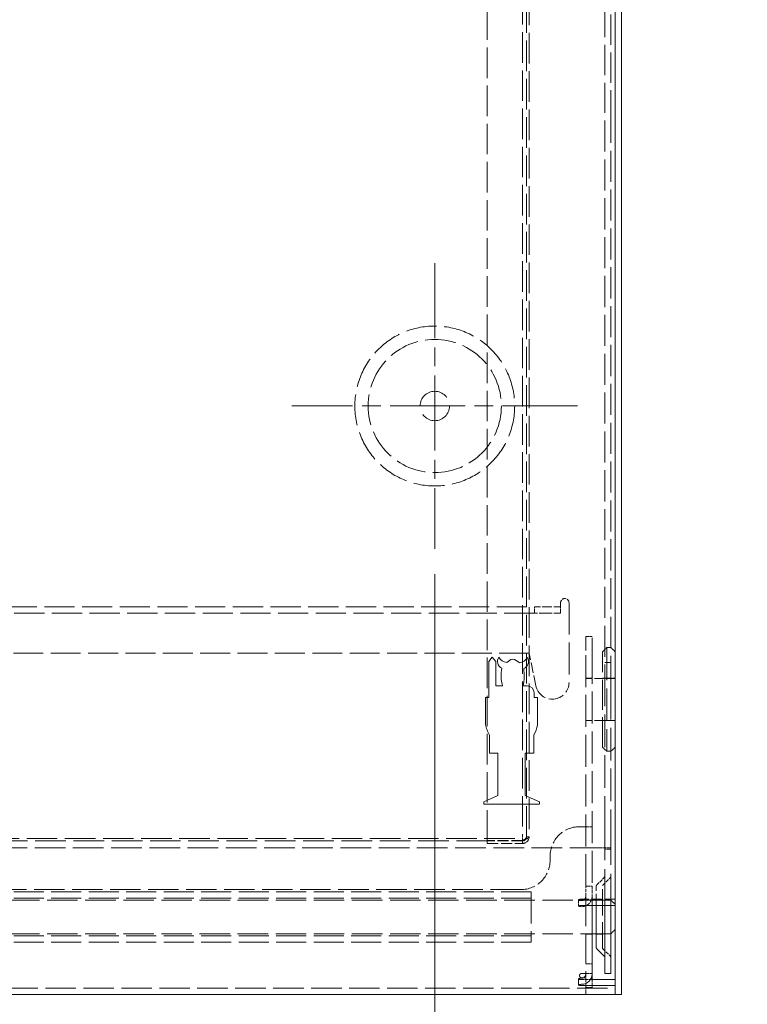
# Model space of a CAD drawing. Header units: millimetres. Extents: x 110 to 3135, y 110 to 2200.
# Tile 174 of 256: x 766 to 1084, y 873 to 1304. Entities that reach past the tile are written whole.
import ezdxf

# ---------------------------------------------------------------- set-up
doc = ezdxf.new("R2010")
doc.units = ezdxf.units.MM
doc.header["$LTSCALE"] = 11
doc.linetypes.add('CHAIN', pattern=[0.3543, 0.2362, -0.0295, 0.0591, -0.0295])
doc.linetypes.add('DASHED', pattern=[0.2068, 0.1655, -0.0413])
for name, color, linetype, lineweight in [('Center Mark (ISO)', 7, 'Continuous', 9), ('Dimension (ISO)', 7, 'Continuous', 9), ('Hidden (ISO)', 7, 'DASHED', 9), ('Visible (ISO)', 7, 'Continuous', 18)]:
    doc.layers.add(name, color=color, linetype=linetype, lineweight=lineweight)
doc.styles.add('Note Text (ISO)', font='tahoma.ttf')
doc.dimstyles.new('Default (ISO)', dxfattribs={"dimscale": 11, "dimtxt": 2.5, "dimasz": 2.5, "dimexe": 1, "dimexo": 1, "dimgap": 0.762, "dimtad": 1, "dimrnd": 1e-08, "dimtxsty": 'Note Text (ISO)', "dimcen": 0.09, "dimdle": 10, "dimclrd": 256, "dimclre": 256, "dimclrt": 256, "dimazin": 2, "dimtfac": 1, "dimtmove": 0, "dimatfit": 3, "dimfxl": 0, "dimtolj": 1, "dimtzin": 0, "dimlwd": -1, "dimlwe": -1, "dimarcsym": 0})

# ---------------------------------------------------------------- blocks, each defined once
blk = doc.blocks.new('*D10')
at = {"layer": 'Defpoints', "color": 0}
for p in [(491.18, 1072.42), (947.68, 1072.42), (947.68, 738.32)]:
    blk.add_point(p, dxfattribs=at)
at = {"layer": 'Dimension (ISO)'}
for p, q in [((491.18, 1061.42), (491.18, 727.32)), ((947.68, 1061.42), (947.68, 727.32)), ((518.68, 738.32), (920.18, 738.32))]:
    blk.add_line(p, q, dxfattribs=at)
for points in [[(518.68, 742.9), (518.68, 733.73), (491.18, 738.32)], [(920.18, 742.9), (920.18, 733.73), (947.68, 738.32)]]:
    blk.add_solid(points, dxfattribs=at)
at = {"layer": 'Dimension (ISO)', "insert": (690.25, 775.31), "char_height": 27.5, "attachment_point": 1, "style": 'Note Text (ISO)'}
blk.add_mtext('\\A1;249', dxfattribs=at)
blk = doc.blocks.new('*D11')
at = {"layer": 'Defpoints', "color": 0}
for p in [(947.68, 1072.42), (1029.26, 877.72), (1029.26, 738.32)]:
    blk.add_point(p, dxfattribs=at)
at = {"layer": 'Dimension (ISO)'}
for p, q in [((947.68, 1061.42), (947.68, 727.32)), ((1029.26, 866.72), (1029.26, 727.32)), ((920.18, 738.32), (892.68, 738.32)), ((947.68, 738.32), (975.18, 738.32)), ((975.18, 738.32), (1001.76, 738.32)), ((1029.26, 738.32), (1001.76, 738.32)), ((1056.76, 738.32), (1084.26, 738.32))]:
    blk.add_line(p, q, dxfattribs=at)
for points in [[(920.18, 742.9), (920.18, 733.73), (947.68, 738.32)], [(1056.76, 742.9), (1056.76, 733.73), (1029.26, 738.32)]]:
    blk.add_solid(points, dxfattribs=at)
at = {"layer": 'Dimension (ISO)', "insert": (953.13, 781.03), "char_height": 27.5, "attachment_point": 1, "style": 'Note Text (ISO)'}
blk.add_mtext('\\A1;44,5', dxfattribs=at)

msp = doc.modelspace()

# ---------------------------------------------------------------- linework, layer by layer
at = {"layer": 'Center Mark (ISO)', "linetype": 'CHAIN', "ltscale": 12.612104}
for p, q in [((947.679, 1197.267), (947.679, 1072.417)), ((1010.104, 1134.842), (885.254, 1134.842))]:
    msp.add_line(p, q, dxfattribs=at)
at = {"layer": 'Hidden (ISO)', "ltscale": 7.267459}
for p, q in [((1021.929, 1557.132), (1021.929, 1259.556)), ((1024.679, 1259.556), (1024.679, 1557.132))]:
    msp.add_line(p, q, dxfattribs=at)
at = {"layer": 'Hidden (ISO)', "ltscale": 7.335278}
msp.add_line((985.996, 1465.026), (985.996, 947.751), dxfattribs=at)
at = {"layer": 'Hidden (ISO)', "ltscale": 7.350877}
for p, q in [((987.829, 946.651), (987.829, 1465.026)), ((988.929, 1465.026), (988.929, 946.651))]:
    msp.add_line(p, q, dxfattribs=at)
at = {"layer": 'Hidden (ISO)', "ltscale": 7.32304}
msp.add_line((970.596, 944.947), (970.596, 1461.359), dxfattribs=at)
at = {"layer": 'Hidden (ISO)', "ltscale": 7.463058}
for p, q in [((1021.929, 1259.556), (1021.929, 1012.097)), ((1024.679, 1012.097), (1024.679, 1259.556))]:
    msp.add_line(p, q, dxfattribs=at)
at = {"layer": 'Hidden (ISO)', "ltscale": 7.241174}
for p, q in [((447.638, 1047.079), (991.221, 1047.079)), ((991.221, 1044.329), (447.638, 1044.329))]:
    msp.add_line(p, q, dxfattribs=at)
at = {"layer": 'Hidden (ISO)', "ltscale": 1.488863}
for p, q in [((991.221, 1047.079), (995.949, 1047.079)), ((995.949, 1044.329), (991.221, 1044.329))]:
    msp.add_line(p, q, dxfattribs=at)
at = {"layer": 'Hidden (ISO)', "ltscale": 0.475844}
for p, q in [((991.221, 1044.329), (991.221, 1047.079)), ((1002.679, 1044.329), (1002.679, 1047.079)), ((1016.429, 1034.131), (1013.679, 1034.131)), ((1021.929, 1022.745), (1024.679, 1022.745)), ((1016.429, 1015.889), (1013.679, 1015.889)), ((1016.429, 997.372), (1013.679, 997.372)), ((1016.429, 951.051), (1013.679, 951.051)), ((1021.929, 941.884), (1024.679, 941.884)), ((1021.929, 941.165), (1024.679, 941.165)), ((1013.679, 925.058), (1016.429, 925.058)), ((1010.471, 916.378), (1010.471, 919.068)), ((1016.429, 919.151), (1013.679, 919.151)), ((1018.263, 919.151), (1021.013, 919.151)), ((1016.429, 904.117), (1013.679, 904.117)), ((1018.263, 904.117), (1021.013, 904.117)), ((1013.679, 891.147), (1016.429, 891.147)), ((1016.429, 886.884), (1013.679, 886.884)), ((1010.471, 881.895), (1010.471, 884.585)), ((1016.429, 880.834), (1013.679, 880.834)), ((1013.679, 877.717), (1013.679, 880.467))]:
    msp.add_line(p, q, dxfattribs=at)
at = {"layer": 'Hidden (ISO)', "ltscale": 1.624257}
for p, q in [((995.949, 1047.079), (1002.679, 1047.079)), ((1002.679, 1044.329), (995.949, 1044.329))]:
    msp.add_line(p, q, dxfattribs=at)
at = {"layer": 'Hidden (ISO)', "ltscale": 0.498307}
for p, q in [((1002.679, 1048.912), (1002.679, 1047.079)), ((1011.846, 951.051), (1013.679, 951.051)), ((1020.096, 941.884), (1021.929, 941.884)), ((1011.846, 886.884), (1013.679, 886.884))]:
    msp.add_line(p, q, dxfattribs=at)
at = {"layer": 'Hidden (ISO)', "ltscale": 7.656351}
msp.add_line((1006.346, 1048.912), (1006.346, 1014.079), dxfattribs=at)
at = {"layer": 'Hidden (ISO)', "ltscale": 3.391142}
for p, q in [((1013.679, 1034.131), (1013.679, 1027.44)), ((1016.429, 1027.44), (1016.429, 1034.131))]:
    msp.add_line(p, q, dxfattribs=at)
at = {"layer": 'Hidden (ISO)', "ltscale": 0.448624}
for p, q in [((1021.013, 1027.439), (1022.846, 1029.272)), ((1026.513, 1027.439), (1024.679, 1029.272)), ((1021.013, 985.822), (1022.846, 983.989)), ((1026.513, 985.822), (1024.679, 983.989)), ((1026.513, 917.134), (1024.679, 918.967)), ((1026.513, 906.134), (1024.679, 904.301))]:
    msp.add_line(p, q, dxfattribs=at)
at = {"layer": 'Hidden (ISO)', "ltscale": 7.817269}
msp.add_line((1022.846, 1029.272), (1022.846, 983.989), dxfattribs=at)
at = {"layer": 'Hidden (ISO)', "ltscale": 0.317196}
for p, q in [((1022.846, 1029.272), (1024.679, 1029.272)), ((1022.846, 983.989), (1024.679, 983.989)), ((998.096, 938.217), (998.096, 936.384)), ((1013.679, 885.051), (1011.846, 885.051))]:
    msp.add_line(p, q, dxfattribs=at)
at = {"layer": 'Hidden (ISO)', "ltscale": 7.180119}
msp.add_line((988.929, 1026.912), (449.929, 1026.912), dxfattribs=at)
at = {"layer": 'Hidden (ISO)', "ltscale": 2.52335}
msp.add_line((991.825, 1012.622), (988.929, 1026.912), dxfattribs=at)
at = {"layer": 'Hidden (ISO)', "ltscale": 7.64938}
for p, q in [((1013.679, 925.058), (1013.679, 1027.44)), ((1016.429, 1027.44), (1016.429, 925.058))]:
    msp.add_line(p, q, dxfattribs=at)
at = {"layer": 'Hidden (ISO)', "ltscale": 7.184292}
msp.add_line((1021.013, 985.822), (1021.013, 1027.439), dxfattribs=at)
at = {"layer": 'Hidden (ISO)', "ltscale": 2.220972}
for p, q in [((1026.513, 1015.797), (1013.679, 1015.797)), ((1026.513, 997.464), (1013.679, 997.464))]:
    msp.add_line(p, q, dxfattribs=at)
at = {"layer": 'Hidden (ISO)', "ltscale": 0.951788}
for p, q in [((1021.013, 1015.889), (1026.513, 1015.889)), ((1021.013, 997.372), (1026.513, 997.372))]:
    msp.add_line(p, q, dxfattribs=at)
at = {"layer": 'Hidden (ISO)', "ltscale": 7.839006}
for p, q in [((1021.929, 950.139), (1021.929, 1012.097)), ((1024.679, 1012.097), (1024.679, 950.139))]:
    msp.add_line(p, q, dxfattribs=at)
at = {"layer": 'Hidden (ISO)', "ltscale": 0.158548}
msp.add_line((1010.929, 951.051), (1011.846, 951.051), dxfattribs=at)
at = {"layer": 'Hidden (ISO)', "ltscale": 0.797352}
msp.add_line((985.996, 944.817), (985.996, 947.751), dxfattribs=at)
at = {"layer": 'Hidden (ISO)', "ltscale": 0.190278}
for p, q in [((987.829, 946.651), (988.929, 946.651)), ((970.596, 944.817), (970.596, 943.717)), ((985.996, 944.817), (985.996, 943.717))]:
    msp.add_line(p, q, dxfattribs=at)
at = {"layer": 'Hidden (ISO)', "ltscale": 8.658123}
for p, q in [((1021.929, 916.664), (1021.929, 950.139)), ((1024.679, 950.139), (1024.679, 916.664))]:
    msp.add_line(p, q, dxfattribs=at)
at = {"layer": 'Hidden (ISO)', "ltscale": 7.323904}
msp.add_line((452.863, 945.917), (985.996, 945.917), dxfattribs=at)
at = {"layer": 'Hidden (ISO)', "ltscale": 7.360843}
msp.add_line((970.596, 944.817), (468.263, 944.817), dxfattribs=at)
at = {"layer": 'Hidden (ISO)', "ltscale": 2.665186}
for p, q in [((985.996, 944.947), (970.596, 944.947)), ((985.996, 944.817), (970.596, 944.817)), ((970.596, 943.717), (985.996, 943.717))]:
    msp.add_line(p, q, dxfattribs=at)
at = {"layer": 'Hidden (ISO)', "ltscale": 7.342933}
msp.add_line((1020.096, 941.884), (418.763, 941.884), dxfattribs=at)
at = {"layer": 'Hidden (ISO)', "ltscale": 0.79314}
for p, q in [((1013.679, 920.575), (1013.679, 925.058)), ((1016.429, 925.058), (1016.429, 920.575))]:
    msp.add_line(p, q, dxfattribs=at)
at = {"layer": 'Hidden (ISO)', "ltscale": 2.767161}
msp.add_line((1018.263, 916.664), (1018.263, 925.095), dxfattribs=at)
at = {"layer": 'Hidden (ISO)', "ltscale": 0.7972}
msp.add_line((1018.467, 925.589), (1021.725, 928.846), dxfattribs=at)
at = {"layer": 'Hidden (ISO)', "ltscale": 0.897348}
for p, q in [((1021.013, 925.384), (1024.679, 929.051)), ((1021.013, 897.884), (1024.679, 894.217))]:
    msp.add_line(p, q, dxfattribs=at)
at = {"layer": 'Hidden (ISO)', "ltscale": 6.329772}
msp.add_line((1021.013, 897.884), (1021.013, 925.384), dxfattribs=at)
at = {"layer": 'Hidden (ISO)', "ltscale": 7.204541}
for p, q in [((989.846, 922.634), (449.013, 922.634)), ((989.846, 919.884), (449.013, 919.884)), ((989.846, 903.384), (449.013, 903.384)), ((989.846, 900.634), (449.013, 900.634))]:
    msp.add_line(p, q, dxfattribs=at)
at = {"layer": 'Hidden (ISO)', "ltscale": 7.303756}
msp.add_line((985.263, 923.551), (453.596, 923.551), dxfattribs=at)
at = {"layer": 'Hidden (ISO)', "ltscale": 7.595727}
msp.add_line((989.846, 922.634), (989.846, 900.634), dxfattribs=at)
at = {"layer": 'Hidden (ISO)', "ltscale": 7.16999}
msp.add_line((1013.679, 920.575), (1013.679, 886.664), dxfattribs=at)
at = {"layer": 'Hidden (ISO)', "ltscale": 3.255856}
msp.add_line((1016.429, 916.664), (1016.429, 920.575), dxfattribs=at)
at = {"layer": 'Hidden (ISO)', "ltscale": 7.31786}
for p, q in [((1024.679, 918.967), (608.513, 918.967)), ((1024.679, 904.301), (608.513, 904.301))]:
    msp.add_line(p, q, dxfattribs=at)
at = {"layer": 'Hidden (ISO)', "ltscale": 2.538267}
msp.add_line((1026.513, 919.354), (1011.846, 919.354), dxfattribs=at)
at = {"layer": 'Hidden (ISO)', "ltscale": 1.008919}
msp.add_line((1013.679, 880.834), (1013.679, 886.664), dxfattribs=at)
at = {"layer": 'Hidden (ISO)', "ltscale": 0.673784}
msp.add_line((1011.846, 884.299), (1015.74, 884.299), dxfattribs=at)
at = {"layer": 'Hidden (ISO)', "ltscale": 0.599603}
msp.add_line((1016.429, 884.299), (1016.429, 880.834), dxfattribs=at)
at = {"layer": 'Hidden (ISO)', "ltscale": 7.296949}
msp.add_line((412.346, 880.467), (1026.513, 880.467), dxfattribs=at)
at = {"layer": 'Hidden (ISO)', "ltscale": 0.147014}
msp.add_line((1013.679, 880.467), (1013.679, 880.834), dxfattribs=at)
at = {"layer": 'Hidden (ISO)', "ltscale": 7.420441}
msp.add_circle((947.679, 1134.842), 34.925, dxfattribs=at)
at = {"layer": 'Hidden (ISO)', "ltscale": 7.30801}
msp.add_circle((947.679, 1134.842), 29.104, dxfattribs=at)
at = {"layer": 'Hidden (ISO)', "ltscale": 8.861681}
msp.add_circle((947.679, 1134.842), 6.417, dxfattribs=at)
at = {"layer": 'Hidden (ISO)', "ltscale": 0.996715}
msp.add_arc((1004.513, 1048.912), 1.833, 0, 180, dxfattribs=at)
at = {"layer": 'Hidden (ISO)', "ltscale": 3.733372}
msp.add_arc((999.013, 1014.079), 7.333, 191.45686, 0, dxfattribs=at)
at = {"layer": 'Hidden (ISO)', "ltscale": 3.488751}
for centre, start, end in [((1010.929, 938.217), 90, 180), ((985.263, 936.384), 270, 0)]:
    msp.add_arc(centre, 12.833, start, end, dxfattribs=at)
at = {"layer": 'Hidden (ISO)', "ltscale": 0.094847}
for centre, start, end in [((1021.231, 929.34), 315, 0), ((1018.961, 925.095), 135, 180)]:
    msp.add_arc(centre, 0.699, start, end, dxfattribs=at)
at = {"layer": 'Hidden (ISO)', "ltscale": 0.498307}
msp.add_arc((1011.846, 885.967), 0.917, 90, 270, dxfattribs=at)
for centre in [(1011.846, 920.575), (1011.846, 886.664)]:
    msp.add_ellipse(centre, major_axis=(1.833, 0), ratio=0.9781476, start_param=4.712389, end_param=6.2831853, dxfattribs=at)
at = {"layer": 'Hidden (ISO)', "ltscale": 0.840914}
msp.add_ellipse((1011.846, 920.575), major_axis=(4.583, 0), ratio=0.9781476, start_param=5.2229591, end_param=6.2831853, dxfattribs=at)
at = {"layer": 'Hidden (ISO)', "ltscale": 0.747511}
for centre in [(1011.846, 919.068), (1011.846, 884.585)]:
    msp.add_ellipse(centre, major_axis=(-1.375, 0), ratio=0.2079117, start_param=4.712389, end_param=7.8539816, dxfattribs=at)
at = {"layer": 'Hidden (ISO)', "ltscale": 0.577108}
for points in [[(987.829, 946.651), (987.829, 946.144), (987.15, 945.638), (986.307, 945.132), (986.204, 945.07), (986.1, 945.009), (985.996, 944.947)], [(987.829, 946.651), (987.829, 945.795), (987.15, 944.989), (986.307, 944.844), (986.204, 944.826), (986.1, 944.817), (985.996, 944.817)]]:
    msp.add_open_spline(points, degree=3, knots=[0, 0, 0, 0, 1.4002356, 1.4002356, 1.4002356, 1.5707963, 1.5707963, 1.5707963, 1.5707963], dxfattribs=at)
at = {"layer": 'Hidden (ISO)', "ltscale": 0.848257}
for points in [[(985.996, 943.717), (987.213, 943.717), (988.385, 944.559), (988.775, 945.712), (988.877, 946.014), (988.929, 946.332), (988.929, 946.651)], [(988.929, 946.651), (988.929, 946.201), (988.088, 945.75), (986.935, 945.3), (986.633, 945.183), (986.314, 945.065), (985.996, 944.947)]]:
    msp.add_open_spline(points, degree=3, knots=[0, 0, 0, 0, 1.245005, 1.245005, 1.245005, 1.5707963, 1.5707963, 1.5707963, 1.5707963], dxfattribs=at)
at = {"layer": 'Visible (ISO)'}
for p, q in [((1026.513, 927.874), (1026.513, 1397.501)), ((1026.513, 1397.501), (1026.513, 927.956)), ((1029.263, 927.956), (1029.263, 1397.501)), ((971.298, 1023.228), (972.82, 1025.144)), ((972.82, 1025.144), (974.341, 1023.228)), ((971.298, 1007.487), (971.298, 1023.228)), ((974.341, 1023.228), (974.341, 1012.587)), ((974.341, 1012.587), (977.322, 1012.587)), ((986.267, 1012.557), (988.115, 1012.557)), ((969.808, 995.749), (969.808, 1007.487)), ((969.808, 1007.487), (971.298, 1007.487)), ((991.106, 1009.566), (991.106, 1007.438)), ((991.106, 1007.438), (992.596, 1007.438)), ((992.596, 1007.438), (992.596, 995.418)), ((971.548, 983.216), (971.548, 990.998)), ((991.02, 991.169), (991.02, 983.216)), ((975.239, 983.216), (971.548, 983.216)), ((975.239, 964.723), (975.239, 983.216)), ((991.02, 983.216), (987.204, 983.216)), ((987.204, 983.216), (987.204, 964.63)), ((969.053, 961.924), (975.239, 964.723)), ((987.204, 964.63), (993.388, 961.919)), ((969.053, 960.954), (969.053, 961.924)), ((993.388, 960.954), (969.053, 960.954)), ((993.388, 961.919), (993.388, 960.954)), ((1026.513, 927.874), (1026.513, 924.287)), ((1029.263, 927.956), (1029.263, 924.369)), ((1026.513, 916.664), (1026.513, 924.287)), ((1029.263, 877.717), (1029.263, 924.369)), ((1011.846, 916.664), (1026.513, 916.664)), ((1016.429, 886.664), (1016.429, 916.664)), ((1018.263, 898.173), (1018.263, 916.664)), ((1021.929, 913.946), (1021.929, 916.664)), ((1024.679, 916.664), (1024.679, 913.946)), ((1026.513, 916.664), (1026.513, 881.688)), ((1021.929, 913.946), (1021.929, 887.498)), ((1024.679, 887.498), (1024.679, 913.946)), ((1018.467, 897.679), (1021.725, 894.422)), ((1016.429, 886.664), (1016.429, 884.299)), ((1021.929, 886.884), (1021.929, 887.498)), ((1021.929, 886.884), (1024.679, 886.884)), ((1024.679, 887.498), (1024.679, 886.884)), ((1015.74, 884.299), (1026.513, 884.299)), ((412.346, 877.717), (1026.513, 877.717)), ((1026.513, 881.609), (1011.846, 881.609)), ((1026.513, 881.688), (1026.513, 881.609)), ((1026.513, 877.797), (1026.513, 881.609)), ((1026.513, 877.797), (1026.513, 877.717)), ((1029.263, 877.717), (1026.513, 877.717))]:
    msp.add_line(p, q, dxfattribs=at)
for centre, radius, start, end in [((978.379, 1023.236), 3.28, 144.43716, 244.3278), ((979.505, 1027.017), 4.233, 206.27602, 264.74459), ((983.829, 1017.701), 6.945, 108.35228, 132.72435), ((980.19, 1018.098), 6.362, 45.65489, 76.79712), ((984.414, 1026.543), 3.901, 273.26753, 338.01642), ((985.474, 1023.169), 3.195, 289.521, 36.79875), ((992.568, 1017.165), 15.919, 168.7199, 196.71502), ((967.694, 1017.031), 19.105, 346.45528, 9.4183), ((988.115, 1009.566), 2.991, 0, 90), ((987.669, 999.598), 18.271, 192.16173, 208.07927), ((974.809, 999.598), 18.271, 332.52828, 346.77493), ((1018.961, 898.173), 0.699, 180, 225), ((1021.231, 893.928), 0.699, 0, 45)]:
    msp.add_arc(centre, radius, start, end, dxfattribs=at)
for centre, major_axis, ratio, end_param in [((1011.846, 916.378), (-1.375, 0), 0.2079117, 7.8539816), ((1011.846, 920.575), (4.583, 0), 0.9781476, 5.2229591), ((1011.846, 886.664), (4.583, 0), 0.9781476, 6.2831853), ((1011.846, 881.895), (-1.375, 0), 0.2079117, 7.8539816)]:
    msp.add_ellipse(centre, major_axis=major_axis, ratio=ratio, start_param=4.712389, end_param=end_param, dxfattribs=at)

# ---------------------------------------------------------------- dimensions: what is measured, and where the dimension line sits
at = {"layer": 'Dimension (ISO)'}
for base, p1, p2, override, picture, middle in [((947.679, 738.316), (491.179, 1072.417), (947.679, 1072.417), {"dimdec": 2, "dimlfac": 0.545455, "dimtp": 0, "dimtm": 0, "dimtdec": 2, "dimtofl": 0, "dimatfit": 1}, '*D10', (719.429, 738.316)), ((1029.263, 738.316), (947.679, 1072.417), (1029.263, 877.717), {"dimdec": 2, "dimlfac": 0.545455, "dimtp": 0, "dimtm": 0, "dimtdec": 2, "dimtofl": 0}, '*D11', (988.471, 738.316))]:
    dim = msp.add_linear_dim(base=base, p1=p1, p2=p2, angle=180, dimstyle='Default (ISO)', override=override, dxfattribs=at)
    dim.commit()
    dim.dimension.update_dxf_attribs({"geometry": picture, "text_midpoint": middle, "dimtype": 160})

doc.saveas('drawing.dxf')
